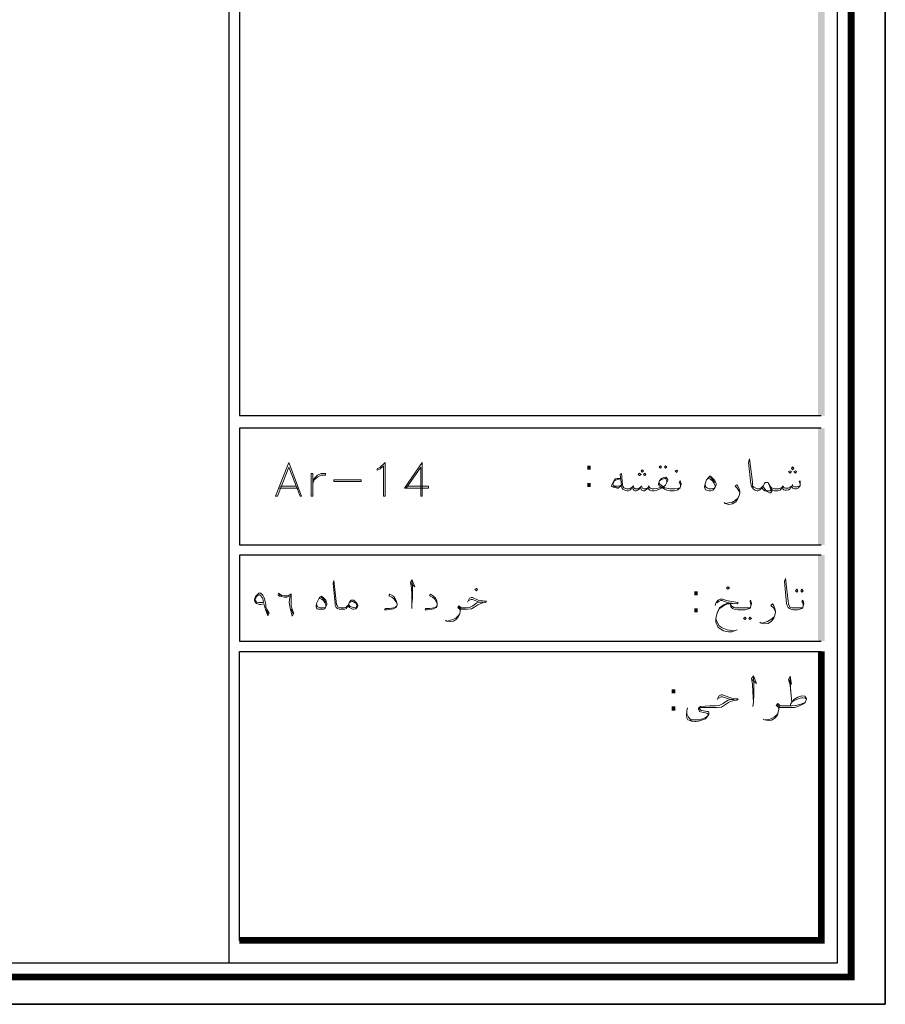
# Model space of a CAD drawing. Header units: metres. Extents: x 5.7 to 89.8, y 4 to 63.5.
# Tile 20 of 23: x 72.7 to 89.8, y 4 to 23.4. Entities that reach past the tile are written whole.
import ezdxf

# ---------------------------------------------------------------- set-up
doc = ezdxf.new("R2010")
doc.units = ezdxf.units.M
doc.header["$MEASUREMENT"] = 0
for name, color, linetype in [('PDF9_KADR', 7, 'Continuous'), ('PDF9_Text', 7, 'Continuous'), ('PDF9_textt', 7, 'Continuous')]:
    doc.layers.add(name, color=color, linetype=linetype)
doc.styles.add('PDF B Mitra', font='BMITRA.TTF')

msp = doc.modelspace()

# ---------------------------------------------------------------- linework, layer by layer
at = {"layer": 'PDF9_KADR', "lineweight": 25}
for points in [[(5.695, 4.013), (89.785, 4.013), (89.785, 63.476), (5.695, 63.476)], [(5.695, 63.476), (89.785, 63.476), (89.785, 4.013), (5.695, 4.013)], [(6.514, 4.832), (88.841, 4.832), (88.841, 62.657), (6.514, 62.657)]]:
    msp.add_lwpolyline(points, close=True, dxfattribs=at)
at = {"layer": 'PDF9_KADR', "lineweight": 0, "const_width": 0.135}
msp.add_lwpolyline([(6.235, 62.937), (6.235, 4.552), (89.111, 4.552), (89.111, 62.937)], close=True, dxfattribs=at)
at = {"layer": 'PDF9_KADR', "lineweight": 25}
for points in [[(76.851, 4.832), (76.851, 62.657)], [(88.524, 42.759), (77.053, 42.759), (77.053, 15.956), (77.053, 15.628), (88.524, 15.628)], [(88.524, 15.378), (77.053, 15.378), (77.053, 13.076), (88.524, 13.076)], [(88.524, 12.874), (82.783, 12.874), (77.053, 12.874), (77.053, 11.179), (82.783, 11.179), (88.524, 11.179)], [(77.053, 5.275), (77.053, 10.976), (78.748, 10.976), (82.783, 10.976), (88.524, 10.976)]]:
    msp.add_lwpolyline(points, dxfattribs=at)
at = {"layer": 'PDF9_KADR', "lineweight": 0, "const_width": 0.135}
msp.add_lwpolyline([(77.053, 5.275), (88.524, 5.275), (88.524, 9.31), (88.524, 10.976)], dxfattribs=at)
at = {"layer": 'PDF9_KADR', "transparency": 33554559}
for points in [[(88.456, 15.628), (88.591, 15.628), (88.456, 42.759)], [(88.591, 15.628), (88.456, 42.759), (88.591, 42.759)], [(88.456, 13.076), (88.591, 13.076), (88.456, 15.378)], [(88.591, 13.076), (88.456, 15.378), (88.591, 15.378)], [(88.456, 11.179), (88.591, 11.179), (88.456, 12.874)], [(88.591, 11.179), (88.456, 12.874), (88.591, 12.874)]]:
    msp.add_solid(points, dxfattribs=at)
at = {"layer": 'PDF9_textt', "lineweight": 20}
for points in [[(88.109, 14.28), (88.09, 14.318), (88.109, 14.338), (88.109, 14.299), (88.109, 14.28), (88.109, 14.241), (88.09, 14.222), (88.071, 14.203), (88.032, 14.184), (88.003, 14.184), (87.965, 14.193), (87.946, 14.212), (87.936, 14.232), (87.907, 14.184), (87.878, 14.164), (87.84, 14.155), (87.811, 14.155), (87.782, 14.164), (87.763, 14.184), (87.753, 14.212), (87.734, 14.174), (87.715, 14.155), (87.666, 14.145), (87.618, 14.145), (87.599, 14.145), (87.56, 14.155), (87.541, 14.174), (87.522, 14.222), (87.483, 14.289), (87.474, 14.309), (87.455, 14.309), (87.435, 14.309), (87.416, 14.309), (87.406, 14.289), (87.377, 14.241), (87.349, 14.203), (87.329, 14.184), (87.329, 14.174), (87.3, 14.155), (87.272, 14.145), (87.262, 14.145), (87.223, 14.155), (87.185, 14.174), (87.166, 14.203), (87.146, 14.232), (87.137, 14.28), (87.089, 14.704), (87.108, 14.771), (87.166, 14.318), (87.166, 14.261), (87.175, 14.232), (87.194, 14.212), (87.233, 14.193), (87.262, 14.184), (87.272, 14.184), (87.281, 14.184), (87.329, 14.193), (87.339, 14.203), (87.349, 14.212), (87.377, 14.241)], [(80.337, 14.193), (80.626, 14.607), (80.626, 14.039), (80.655, 14.039), (80.655, 14.704), (80.308, 14.193), (80.78, 14.193), (80.78, 14.232), (80.337, 14.232)], [(84.565, 14.386), (84.498, 14.386), (84.469, 14.376), (84.45, 14.357), (84.411, 14.299), (84.382, 14.232), (84.421, 14.212), (84.507, 14.193), (84.517, 14.193), (84.584, 14.251)], [(84.565, 14.376), (84.488, 14.357), (84.45, 14.338), (84.411, 14.28), (84.411, 14.27), (84.421, 14.251), (84.44, 14.241), (84.546, 14.232), (84.584, 14.261)], [(85.75, 14.232), (85.75, 14.251), (85.74, 14.289), (85.721, 14.309), (85.74, 14.347), (85.75, 14.318), (85.759, 14.28), (85.759, 14.261), (85.75, 14.232), (85.74, 14.203), (85.711, 14.174), (85.682, 14.155), (85.625, 14.145), (85.557, 14.145), (85.538, 14.145), (85.48, 14.155), (85.432, 14.174), (85.403, 14.193), (85.393, 14.212), (85.374, 14.193), (85.336, 14.174), (85.287, 14.155), (85.23, 14.145), (85.22, 14.145), (85.191, 14.145), (85.143, 14.155), (85.124, 14.174), (85.104, 14.203), (85.085, 14.174), (85.056, 14.155), (85.037, 14.145), (85.018, 14.145), (84.979, 14.155), (84.97, 14.174), (84.96, 14.212), (84.931, 14.174), (84.902, 14.155), (84.873, 14.145), (84.854, 14.145), (84.825, 14.155), (84.816, 14.174), (84.796, 14.212), (84.767, 14.174), (84.748, 14.155), (84.719, 14.145), (84.7, 14.145), (84.69, 14.145), (84.652, 14.155), (84.613, 14.174), (84.594, 14.203), (84.584, 14.251), (84.556, 14.463), (84.584, 14.482), (84.604, 14.261), (84.613, 14.232), (84.633, 14.203), (84.652, 14.193), (84.69, 14.184), (84.7, 14.184), (84.729, 14.184), (84.758, 14.193), (84.796, 14.212), (84.816, 14.232), (84.825, 14.203), (84.864, 14.184), (84.893, 14.184), (84.931, 14.193), (84.96, 14.212), (84.979, 14.232), (84.999, 14.193), (85.027, 14.184), (85.056, 14.184), (85.104, 14.203), (85.124, 14.232), (85.133, 14.212), (85.153, 14.193), (85.191, 14.184), (85.22, 14.184), (85.23, 14.184), (85.307, 14.193), (85.374, 14.212), (85.336, 14.241), (85.316, 14.27), (85.316, 14.289), (85.336, 14.338), (85.374, 14.386), (85.413, 14.405), (85.451, 14.415), (85.461, 14.415), (85.48, 14.395), (85.499, 14.367), (85.499, 14.347), (85.48, 14.309), (85.451, 14.251), (85.403, 14.222), (85.442, 14.203), (85.47, 14.193), (85.538, 14.184), (85.557, 14.184), (85.634, 14.184), (85.711, 14.193), (85.74, 14.203)], [(85.48, 14.309), (85.48, 14.338), (85.461, 14.376), (85.451, 14.386), (85.432, 14.386), (85.374, 14.367), (85.336, 14.338)], [(86.289, 14.386), (86.328, 14.376), (86.376, 14.338), (86.405, 14.299), (86.434, 14.241), (86.434, 14.222)], [(86.318, 14.415), (86.366, 14.386), (86.405, 14.328), (86.424, 14.309)], [(77.833, 14.193), (78.218, 14.193)], [(77.862, 14.232), (78.18, 14.232)], [(84.507, 14.212), (84.411, 14.232)], [(84.825, 14.241), (84.816, 14.232)], [(84.979, 14.241), (84.979, 14.232)], [(85.133, 14.241), (85.124, 14.232)], [(85.326, 14.309), (85.336, 14.28), (85.365, 14.251), (85.403, 14.222)], [(86.414, 14.193), (86.357, 14.184), (86.308, 14.184), (86.28, 14.193), (86.241, 14.222), (86.231, 14.28)], [(86.915, 14.106), (86.896, 14.145), (86.867, 14.193), (86.828, 14.232), (86.857, 14.261), (86.877, 14.232), (86.906, 14.174), (86.915, 14.126), (86.915, 14.097), (86.906, 14.049), (86.877, 13.991), (86.838, 13.924), (86.771, 13.885), (86.703, 13.875), (86.626, 13.895), (86.607, 13.914)], [(87.541, 14.174), (87.551, 14.145), (87.551, 14.126), (87.532, 14.106), (87.503, 14.106), (87.455, 14.126), (87.416, 14.145), (87.387, 14.164), (87.349, 14.203)], [(87.483, 14.289), (87.503, 14.241), (87.532, 14.164), (87.532, 14.145), (87.522, 14.145), (87.503, 14.145), (87.464, 14.145), (87.426, 14.164), (87.397, 14.193), (87.368, 14.232)], [(87.522, 14.222), (87.541, 14.203), (87.56, 14.193), (87.599, 14.184), (87.618, 14.184), (87.686, 14.184), (87.724, 14.193), (87.753, 14.212), (87.763, 14.232), (87.792, 14.203), (87.82, 14.193), (87.869, 14.193), (87.907, 14.212), (87.936, 14.232), (87.955, 14.241), (87.965, 14.232), (87.994, 14.222), (88.042, 14.222), (88.081, 14.232), (88.109, 14.241)], [(87.772, 14.241), (87.763, 14.232)], [(87.955, 14.27), (87.955, 14.241)], [(86.636, 13.895), (86.694, 13.904), (86.761, 13.914), (86.828, 13.952), (86.877, 14.001), (86.906, 14.049)], [(79.191, 11.872), (79.172, 11.843), (79.162, 11.824), (79.133, 11.805), (79.095, 11.805), (79.066, 11.805), (79.056, 11.805), (79.018, 11.805), (78.989, 11.824), (78.96, 11.843), (78.941, 11.882), (78.941, 11.92), (78.902, 12.315), (78.912, 12.373), (78.96, 11.959), (78.969, 11.901), (78.979, 11.882), (78.989, 11.853), (79.027, 11.843), (79.056, 11.834), (79.066, 11.834), (79.104, 11.834), (79.152, 11.843), (79.181, 11.872), (79.201, 11.891)], [(80.433, 12.315), (80.51, 12.248), (80.453, 12.392), (80.424, 12.334), (80.443, 12.228), (80.453, 12.094), (80.453, 11.901), (80.453, 11.824)], [(80.453, 11.901), (80.462, 12.036), (80.462, 12.257), (80.453, 12.354)], [(88.167, 11.872), (88.167, 11.901), (88.158, 11.93), (88.138, 11.959), (88.158, 11.988), (88.167, 11.968), (88.177, 11.92), (88.177, 11.911), (88.167, 11.872), (88.158, 11.843), (88.138, 11.824), (88.1, 11.805), (88.052, 11.795), (87.975, 11.795), (87.926, 11.805), (87.898, 11.824), (87.869, 11.843), (87.849, 11.882), (87.84, 11.92), (87.801, 12.354), (87.82, 12.411), (87.869, 11.968), (87.878, 11.911), (87.888, 11.882), (87.898, 11.853), (87.936, 11.834), (87.975, 11.834), (88.052, 11.834), (88.138, 11.834), (88.158, 11.843)], [(77.833, 12.094), (77.891, 12.074)], [(78.661, 12.045), (78.7, 12.017), (78.738, 11.968), (78.758, 11.939)], [(80.164, 11.911), (80.135, 11.959), (80.106, 12.007), (80.058, 12.045), (80, 12.074), (80.019, 12.103), (80.087, 12.065), (80.116, 12.026), (80.144, 11.978), (80.164, 11.911), (80.164, 11.891), (80.154, 11.872), (80.135, 11.843), (80.087, 11.814), (80.048, 11.805), (79.961, 11.795), (79.913, 11.795), (79.923, 11.824), (80.01, 11.824), (80.087, 11.834), (80.125, 11.843), (80.154, 11.872)], [(80.953, 11.911), (80.934, 11.959), (80.905, 12.007), (80.857, 12.045), (80.799, 12.074), (80.819, 12.103), (80.876, 12.065), (80.915, 12.026), (80.944, 11.978), (80.953, 11.911), (80.953, 11.891), (80.953, 11.872), (80.934, 11.843), (80.886, 11.814), (80.848, 11.805), (80.761, 11.795), (80.713, 11.795), (80.722, 11.824), (80.809, 11.824), (80.876, 11.834), (80.915, 11.843), (80.953, 11.872)], [(78.748, 11.843), (78.69, 11.834), (78.652, 11.834), (78.623, 11.843), (78.584, 11.862), (78.575, 11.92)], [(78.623, 12.026), (78.671, 12.007), (78.709, 11.978), (78.738, 11.939), (78.758, 11.891), (78.758, 11.862)], [(79.22, 11.93), (79.239, 11.949), (79.268, 11.959), (79.287, 11.959), (79.307, 11.949), (79.326, 11.939), (79.355, 11.92), (79.364, 11.882), (79.364, 11.872), (79.355, 11.843), (79.335, 11.834), (79.297, 11.843), (79.239, 11.862), (79.21, 11.891)], [(81.551, 11.949), (81.589, 12.026), (81.618, 12.036), (81.647, 12.036), (81.762, 11.988), (81.82, 11.978), (81.868, 11.968), (81.926, 11.968), (81.907, 11.939), (81.859, 11.93), (81.811, 11.92), (81.753, 11.891), (81.695, 11.853), (81.628, 11.814), (81.551, 11.805), (81.454, 11.805), (81.425, 11.805), (81.406, 11.805), (81.406, 11.766), (81.396, 11.718), (81.368, 11.66), (81.329, 11.612), (81.271, 11.573), (81.204, 11.564), (81.136, 11.573), (81.117, 11.593)], [(81.406, 11.776), (81.396, 11.805), (81.377, 11.824), (81.358, 11.843), (81.377, 11.872), (81.416, 11.843), (81.445, 11.834), (81.454, 11.834), (81.512, 11.834), (81.589, 11.843), (81.657, 11.872), (81.734, 11.93), (81.782, 11.949), (81.849, 11.949), (81.782, 11.949), (81.647, 11.997), (81.618, 11.997), (81.57, 11.978)], [(81.425, 11.814), (81.396, 11.834), (81.368, 11.853)], [(86.434, 11.882), (86.453, 11.939), (86.491, 11.988), (86.53, 12.007), (86.578, 12.007), (86.655, 11.978), (86.751, 11.959), (86.886, 11.939), (86.867, 11.911), (86.694, 11.93), (86.617, 11.959), (86.568, 11.978), (86.54, 11.978), (86.511, 11.968), (86.462, 11.93)], [(86.867, 11.4), (86.761, 11.362), (86.694, 11.362), (86.597, 11.381), (86.491, 11.448), (86.443, 11.554), (86.443, 11.622), (86.472, 11.737), (86.52, 11.824), (86.607, 11.882), (86.674, 11.911), (86.723, 11.911), (86.78, 11.92)], [(86.703, 11.93), (86.607, 11.901), (86.52, 11.834), (86.472, 11.737)], [(87.137, 11.872), (87.137, 11.901), (87.127, 11.93), (87.117, 11.959), (87.127, 11.988), (87.137, 11.968), (87.146, 11.92), (87.146, 11.911), (87.137, 11.872), (87.127, 11.843), (87.108, 11.824), (87.069, 11.805), (87.021, 11.795), (86.954, 11.795), (86.877, 11.795), (86.809, 11.805), (86.771, 11.824), (86.742, 11.853), (86.732, 11.901), (86.732, 11.93)], [(86.732, 11.901), (86.751, 11.872), (86.8, 11.843), (86.819, 11.834), (86.877, 11.834), (86.954, 11.834), (87.031, 11.834), (87.108, 11.834), (87.127, 11.843)], [(87.618, 11.756), (87.599, 11.795), (87.58, 11.834), (87.532, 11.882), (87.56, 11.911), (87.589, 11.872), (87.609, 11.824), (87.618, 11.766), (87.618, 11.747), (87.609, 11.689), (87.589, 11.631), (87.541, 11.573), (87.474, 11.525), (87.406, 11.516), (87.339, 11.535), (87.31, 11.554)], [(77.583, 11.795), (77.621, 11.708)], [(78.074, 11.805), (78.112, 11.708)], [(81.146, 11.573), (81.194, 11.583), (81.262, 11.602), (81.319, 11.631), (81.368, 11.679), (81.396, 11.718)], [(87.349, 11.535), (87.397, 11.545), (87.464, 11.564), (87.532, 11.602), (87.589, 11.651), (87.609, 11.689)], [(86.443, 11.622), (86.462, 11.564), (86.511, 11.477), (86.568, 11.439), (86.665, 11.4), (86.809, 11.381)], [(87.156, 10.418), (87.243, 10.341), (87.185, 10.495), (87.146, 10.437), (87.166, 10.331), (87.175, 10.177), (87.185, 9.975), (87.175, 9.888)], [(87.185, 9.975), (87.194, 10.119), (87.194, 10.35), (87.185, 10.466)], [(87.878, 10.418), (87.936, 10.331), (87.907, 10.485), (87.878, 10.418), (87.907, 10.312), (87.926, 10.167), (87.946, 9.975)], [(87.926, 10.167), (87.907, 10.37), (87.907, 10.476)], [(86.472, 10.023), (86.511, 10.1), (86.549, 10.119), (86.578, 10.119), (86.703, 10.071), (86.761, 10.052), (86.809, 10.042), (86.886, 10.042), (86.857, 10.013), (86.809, 10.004), (86.751, 9.994), (86.694, 9.965), (86.636, 9.927), (86.559, 9.878), (86.472, 9.869), (86.366, 9.869), (86.28, 9.869), (86.154, 9.869), (86.145, 9.869), (86.135, 9.869), (86.125, 9.85), (86.135, 9.83), (86.154, 9.811), (86.202, 9.801), (86.27, 9.792), (86.299, 9.792), (86.308, 9.772), (86.308, 9.734), (86.299, 9.715), (86.27, 9.676), (86.241, 9.647), (86.183, 9.628), (86.145, 9.609), (86.106, 9.599), (86.048, 9.589), (86.029, 9.589), (85.962, 9.599), (85.942, 9.609), (85.894, 9.628), (85.875, 9.667), (85.865, 9.715), (85.875, 9.801), (85.885, 9.859)], [(85.875, 9.801), (85.875, 9.744), (85.885, 9.715), (85.904, 9.676), (85.933, 9.647), (85.962, 9.628), (86.01, 9.628), (86.039, 9.628), (86.116, 9.628), (86.164, 9.638), (86.231, 9.667), (86.28, 9.695), (86.289, 9.705), (86.299, 9.724), (86.289, 9.744), (86.28, 9.753), (86.241, 9.763), (86.202, 9.772), (86.145, 9.782), (86.125, 9.792), (86.116, 9.811), (86.106, 9.84), (86.106, 9.85), (86.116, 9.869), (86.125, 9.878), (86.145, 9.888), (86.328, 9.898), (86.366, 9.898), (86.434, 9.898), (86.511, 9.907), (86.588, 9.946), (86.674, 10.004), (86.732, 10.023), (86.8, 10.023), (86.732, 10.023), (86.578, 10.081), (86.549, 10.081), (86.501, 10.052)], [(87.907, 9.898), (87.926, 9.946), (87.955, 9.984), (87.984, 10.023), (88.061, 10.071), (88.138, 10.1), (88.196, 10.09), (88.215, 10.071), (88.235, 10.042), (88.235, 10.023), (88.215, 9.984), (88.206, 9.965), (88.158, 9.936), (88.061, 9.888), (87.994, 9.869), (87.888, 9.869), (87.743, 9.869), (87.715, 9.869), (87.686, 9.869), (87.686, 9.83), (87.676, 9.782), (87.657, 9.715), (87.609, 9.657), (87.541, 9.618), (87.474, 9.609), (87.406, 9.628), (87.377, 9.638)], [(87.686, 9.84), (87.676, 9.869), (87.666, 9.888), (87.637, 9.907), (87.666, 9.946), (87.705, 9.907), (87.734, 9.898), (87.743, 9.898), (87.936, 9.898), (88.023, 9.907), (88.119, 9.936), (88.206, 9.965)], [(87.715, 9.878), (87.676, 9.898), (87.657, 9.927)], [(87.955, 9.984), (88.032, 10.023), (88.109, 10.052), (88.138, 10.061), (88.158, 10.061), (88.215, 10.052), (88.235, 10.023)], [(87.416, 9.628), (87.464, 9.628), (87.532, 9.647), (87.599, 9.686), (87.657, 9.734), (87.676, 9.782)]]:
    msp.add_lwpolyline(points, dxfattribs=at)
for points in [[(78.026, 14.704), (77.766, 14.039), (77.804, 14.039), (78.026, 14.607), (78.247, 14.039), (78.276, 14.039)], [(79.923, 14.039), (79.894, 14.039), (79.894, 14.636), (79.827, 14.578), (79.769, 14.55), (79.769, 14.578), (79.827, 14.607), (79.923, 14.704)], [(85.355, 14.636), (85.374, 14.617), (85.355, 14.588), (85.326, 14.617)], [(85.451, 14.636), (85.48, 14.617), (85.451, 14.588), (85.432, 14.617)], [(87.955, 14.559), (87.984, 14.588), (87.955, 14.617), (87.936, 14.588)], [(78.497, 14.039), (78.497, 14.482), (78.469, 14.482), (78.469, 14.039)], [(78.748, 14.482), (78.748, 14.453), (78.661, 14.453), (78.594, 14.415), (78.526, 14.357), (78.497, 14.289), (78.526, 14.386), (78.594, 14.453), (78.661, 14.482)], [(84.941, 14.444), (84.97, 14.463), (84.941, 14.492), (84.912, 14.463)], [(84.989, 14.511), (85.018, 14.54), (84.989, 14.559), (84.97, 14.54)], [(85.047, 14.444), (85.066, 14.463), (85.047, 14.492), (85.018, 14.463)], [(85.673, 14.501), (85.692, 14.53), (85.673, 14.55), (85.644, 14.53)], [(86.328, 14.434), (86.337, 14.434), (86.385, 14.386), (86.424, 14.347), (86.443, 14.309), (86.453, 14.28), (86.453, 14.251), (86.434, 14.212), (86.414, 14.184), (86.385, 14.155), (86.337, 14.145), (86.308, 14.145), (86.26, 14.155), (86.241, 14.164), (86.231, 14.184), (86.222, 14.212), (86.222, 14.222), (86.231, 14.28), (86.26, 14.357), (86.299, 14.405)], [(87.907, 14.492), (87.936, 14.521), (87.907, 14.54), (87.878, 14.521)], [(88.013, 14.492), (88.032, 14.521), (88.013, 14.54), (87.984, 14.521)], [(79.451, 14.328), (78.912, 14.328), (78.912, 14.357), (79.451, 14.357)], [(86.684, 12.2), (86.713, 12.228), (86.684, 12.248), (86.655, 12.228)], [(77.611, 11.679), (77.573, 11.785), (77.534, 11.911), (77.477, 11.901), (77.448, 11.901), (77.39, 11.92), (77.361, 11.949), (77.351, 11.988), (77.351, 12.007), (77.371, 12.055), (77.4, 12.094), (77.438, 12.122), (77.467, 12.122), (77.477, 12.122), (77.515, 12.084), (77.544, 12.017), (77.573, 11.891), (77.573, 11.853), (77.602, 11.795), (77.64, 11.728)], [(77.525, 11.939), (77.477, 11.939), (77.438, 11.939), (77.39, 11.949), (77.371, 11.978), (77.361, 11.988), (77.371, 12.026), (77.39, 12.055), (77.419, 12.084), (77.448, 12.094), (77.457, 12.094), (77.477, 12.074), (77.515, 12.017)], [(78.093, 11.67), (78.064, 11.776), (78.045, 11.862), (78.035, 11.949), (78.045, 12.036), (78.054, 12.074), (78.026, 12.065), (77.987, 12.045), (77.939, 12.045), (77.881, 12.055), (77.843, 12.065), (77.833, 12.074), (77.814, 12.084), (77.823, 12.122), (77.852, 12.103), (77.891, 12.084), (77.939, 12.074), (77.997, 12.074), (78.045, 12.094), (78.074, 12.113), (78.074, 12.026), (78.074, 11.959), (78.074, 11.872), (78.093, 11.805), (78.122, 11.728)], [(78.671, 12.065), (78.719, 12.026), (78.758, 11.988), (78.767, 11.949), (78.777, 11.92), (78.777, 11.891), (78.758, 11.853), (78.748, 11.834), (78.719, 11.805), (78.671, 11.805), (78.652, 11.805), (78.603, 11.805), (78.584, 11.814), (78.575, 11.834), (78.565, 11.853), (78.565, 11.862), (78.575, 11.92), (78.603, 11.988), (78.632, 12.036)], [(81.724, 12.171), (81.743, 12.2), (81.724, 12.219), (81.695, 12.2)], [(88.042, 12.2), (88.061, 12.171), (88.042, 12.142), (88.013, 12.171)], [(88.138, 12.2), (88.167, 12.171), (88.138, 12.142), (88.119, 12.171)], [(79.191, 11.872), (79.21, 11.92), (79.229, 11.959), (79.258, 11.988), (79.268, 11.988), (79.287, 11.988), (79.307, 11.988), (79.355, 11.939), (79.374, 11.911), (79.384, 11.882), (79.384, 11.872), (79.374, 11.843), (79.355, 11.824), (79.345, 11.814), (79.307, 11.805), (79.287, 11.805), (79.268, 11.814), (79.22, 11.843)], [(87.021, 11.651), (87.04, 11.622), (87.021, 11.602), (86.992, 11.622)], [(87.117, 11.651), (87.146, 11.622), (87.117, 11.602), (87.098, 11.622)]]:
    msp.add_lwpolyline(points, close=True, dxfattribs=at)

# ---------------------------------------------------------------- texts
at = {"layer": 'PDF9_Text', "char_height": 0.544, "attachment_point": 7, "style": 'PDF B Mitra'}
for insert in [(83.843, 14.22), (85.952, 11.745), (85.509, 9.809)]:
    msp.add_mtext(':', dxfattribs=dict(at, insert=insert))

doc.saveas('drawing.dxf')
